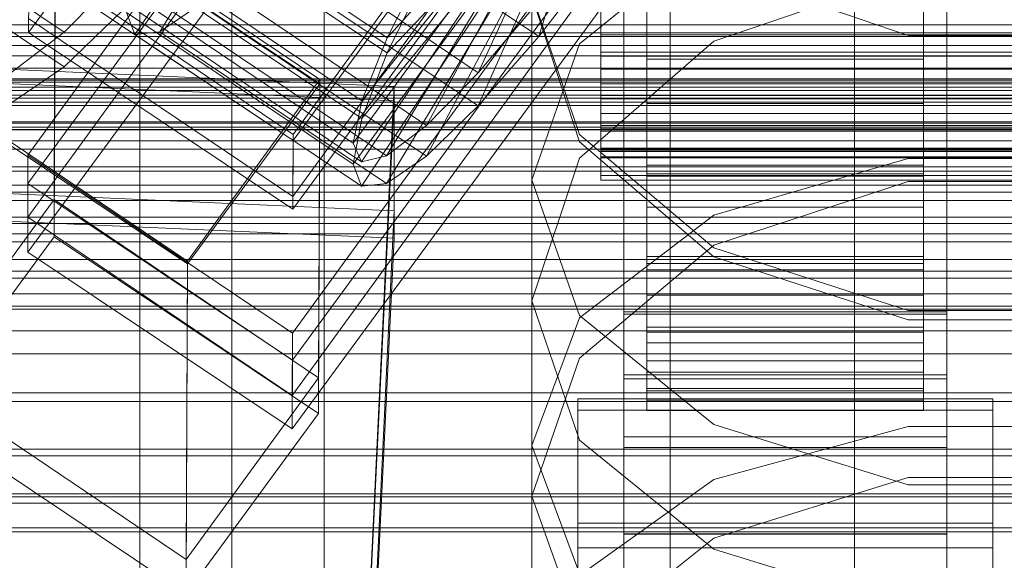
# Model space of a CAD drawing. Header units: millimetres. Extents: x -4738 to 65662, y -68080 to 6847.
# Tile 210 of 256: x -173 to -130, y -34577 to -34553. Entities that reach past the tile are written whole.
import ezdxf

# ---------------------------------------------------------------- set-up
doc = ezdxf.new("R2010")
doc.units = ezdxf.units.MM
for name, color, linetype, lineweight in [('COTAS_O', 1, 'Continuous', 0), ('COTAS_P', 1, 'Continuous', 0), ('frontal_briquetadora', 7, 'Continuous', 0), ('frontal_C01', 7, 'Continuous', 0), ('frontal_C02', 7, 'Continuous', 0), ('frontal_C03', 7, 'Continuous', 0), ('frontal_C04', 7, 'Continuous', 0), ('frontal_mezcladora', 7, 'Continuous', 0), ('frontal_secador', 7, 'Continuous', 0)]:
    doc.layers.add(name, color=color, linetype=linetype, lineweight=lineweight)
doc.dimstyles.new('R19_100', dxfattribs={"dimtxt": 250, "dimasz": 150, "dimexe": 150, "dimexo": 80, "dimgap": 100, "dimtad": 1, "dimtih": 1, "dimtoh": 1, "dimdsep": 46, "dimcen": 0.09, "dimadec": 0, "dimazin": 0, "dimtfac": 1, "dimtdec": 4, "dimtofl": 0, "dimtmove": 0, "dimatfit": 3, "dimfxl": 1, "dimtolj": 1, "dimtzin": 0, "dimarcsym": 0})

# ---------------------------------------------------------------- blocks, each defined once
blk = doc.blocks.new('DIM_R31_49')
at = {"layer": 'COTAS_P'}
for p, q in [((-150, -32300), (550, -32300)), ((550, -32300), (505, -32450)), ((550, -34900), (550, -32300)), ((550, -32300), (595, -32450)), ((550, -34900), (505, -34750)), ((550, -34900), (595, -34750)), ((-150, -34900), (550, -34900))]:
    blk.add_line(p, q, dxfattribs=at)
blk.add_text('2600 P', height=250, rotation=90, dxfattribs=at).set_placement((450, -33600))
blk = doc.blocks.new('DIM_R31_51')
at = {"layer": 'COTAS_O'}
for p, q in [((-650, -33700), (50, -33700)), ((50, -33700), (5, -33850)), ((50, -34900), (50, -33700)), ((50, -33700), (95, -33850)), ((50, -34900), (5, -34750)), ((50, -34900), (95, -34750)), ((-650, -34900), (50, -34900))]:
    blk.add_line(p, q, dxfattribs=at)
blk.add_text('1200 O', height=250, rotation=90, dxfattribs=at).set_placement((-50, -34300))
blk = doc.blocks.new('DIM_R31_52')
at = {"layer": 'COTAS_O'}
for p, q in [((-650, -34200), (-500, -34155)), ((650, -34200), (500, -34155)), ((-650, -34900), (-650, -34200)), ((-650, -34200), (650, -34200)), ((-650, -34200), (-500, -34245)), ((650, -34200), (500, -34245)), ((650, -34900), (650, -34200))]:
    blk.add_line(p, q, dxfattribs=at)
blk.add_text('1300 O', height=250, dxfattribs=at).set_placement((0, -34100))
blk = doc.blocks.new('DIM_R31_57')
at = {"layer": 'COTAS_P'}
for p, q in [((-305, -34680), (395, -34680)), ((395, -34680), (350, -34830)), ((395, -36000), (395, -34680)), ((395, -34680), (440, -34830)), ((395, -36000), (350, -35850)), ((395, -36000), (440, -35850)), ((-305, -36000), (395, -36000))]:
    blk.add_line(p, q, dxfattribs=at)
blk.add_text('1320 P', height=250, rotation=90, dxfattribs=at).set_placement((295, -35340))

msp = doc.modelspace()

# ---------------------------------------------------------------- linework, layer by layer
at = {"layer": 'frontal_briquetadora'}
for p, q in [((-164, -34454.149), (-164, -34674)), ((-160, -34674), (-160, -34454.149)), ((-160, -34478.149), (-160, -34698)), ((-160, -34703.142), (-160, -34483.291)), ((-160, -34483.291), (-160, -34691.652)), ((-160, -34698.08), (-160, -34489.719)), ((-160, -34489.719), (-160, -34692.717)), ((-168, -34689.16), (-168, -34492.29)), ((-164, -34695.288), (-164, -34492.29)), ((-160, -34695.288), (-160, -34492.29)), ((-160, -34492.29), (-160, -34689.16)), ((-168, -34497.432), (-168, -34694.302)), ((-160, -34694.302), (-160, -34497.432)), ((-160, -34544.797), (-160, -34558.872)), ((-160, -34545.247), (-160, -34559.3)), ((-160, -34559.728), (-160, -34545.697)), ((-148.92, -34554.481), (-143.093, -34549.754)), ((-143.094, -34554.358), (-134.674, -34551.493)), ((-143.093, -34551.244), (-134.673, -34554.112)), ((-151, -34552.301), (-151, -34565.638)), ((-151, -34552.301), (-148.92, -34558.42)), ((-148.92, -34558.731), (-151, -34552.363)), ((-151, -34560.376), (-148.92, -34554.481)), ((-148.92, -34559.44), (-143.094, -34554.358)), ((-134.673, -34554.112), (-125.327, -34554.112)), ((-148.92, -34558.42), (-143.093, -34563.327)), ((-143.094, -34563.729), (-148.92, -34558.731)), ((-160, -34558.872), (-160, -34572.218)), ((-160, -34559.3), (-160, -34572.623)), ((-151, -34565.638), (-148.92, -34559.44)), ((-143.093, -34561.918), (-134.673, -34559.449)), ((-134.673, -34559.449), (-125.327, -34559.449)), ((-160, -34573.027), (-160, -34559.728)), ((-151, -34560.376), (-151, -34574.101)), ((-148.92, -34566.271), (-151, -34560.376)), ((-134.674, -34560.448), (-143.094, -34563.217)), ((-125.326, -34560.448), (-134.674, -34560.448)), ((-148.92, -34566.366), (-143.093, -34561.918)), ((-143.094, -34563.217), (-148.92, -34568.125)), ((-143.093, -34563.327), (-134.673, -34566.05)), ((-134.674, -34566.461), (-143.094, -34563.729)), ((-148.92, -34571.679), (-151, -34565.638)), ((-151, -34571.912), (-148.92, -34566.366)), ((-143.093, -34570.998), (-148.92, -34566.271)), ((-125.326, -34566.461), (-134.674, -34566.461)), ((-134.673, -34566.05), (-125.327, -34566.05)), ((-148.92, -34568.125), (-151, -34574.101)), ((-134.673, -34573.621), (-143.093, -34570.998)), ((-134.673, -34571.082), (-143.093, -34573.39)), ((-125.327, -34571.082), (-134.673, -34571.082)), ((-151, -34571.912), (-151, -34586.193)), ((-151, -34571.912), (-148.92, -34577.459)), ((-143.094, -34576.409), (-148.92, -34571.679)), ((-160, -34572.218), (-160, -34584.801)), ((-160, -34572.623), (-160, -34585.182)), ((-160, -34585.562), (-160, -34573.027)), ((-143.093, -34573.39), (-148.92, -34577.548)), ((-134.674, -34573.305), (-143.094, -34575.925)), ((-125.326, -34573.305), (-134.674, -34573.305)), ((-125.327, -34573.621), (-134.673, -34573.621)), ((-151, -34574.101), (-148.92, -34579.916)), ((-143.094, -34575.925), (-148.92, -34580.562)), ((-134.674, -34578.991), (-143.094, -34576.409))]:
    msp.add_line(p, q, dxfattribs=at)
at = {"layer": 'frontal_C01'}
for p, q in [((-355.584, -34429.638), (-171.275, -34553.972)), ((-133.809, -34520.559), (-161.341, -34558.414)), ((-172.847, -34559.305), (-145.315, -34521.451)), ((-147, -34568.844), (-147, -34522.621)), ((-133, -34522.621), (-133, -34568.844)), ((-161.353, -34561.11), (-133.821, -34523.256)), ((-145.327, -34524.147), (-172.859, -34562.001)), ((-147, -34525.318), (-147, -34571.54)), ((-133, -34571.54), (-133, -34525.318)), ((-133.847, -34529.187), (-161.379, -34567.042)), ((-147, -34577.472), (-147, -34531.249)), ((-133, -34531.249), (-133, -34577.472)), ((-161.391, -34569.738), (-133.859, -34531.883)), ((-147, -34533.945), (-147, -34580.168)), ((-133, -34580.168), (-133, -34533.945)), ((-167.102, -34547.591), (-157.272, -34554.223)), ((-171.715, -34561.233), (-171.658, -34548.291)), ((-171.658, -34548.291), (-160.19, -34556.028)), ((-157.272, -34554.223), (-152.311, -34548.741)), ((-163.144, -34549.105), (-153.314, -34555.736)), ((-153.314, -34555.736), (-150.436, -34549.458)), ((-158.366, -34556.955), (-152.829, -34550.035)), ((-146, -34550.219), (-146, -34555.143)), ((-134, -34555.143), (-134, -34550.219)), ((-168.196, -34550.324), (-158.366, -34556.955)), ((-155.567, -34558.025), (-151.503, -34550.542)), ((-146, -34555.554), (-146, -34550.644)), ((-134, -34550.644), (-134, -34555.554)), ((-161.341, -34558.414), (-172.809, -34550.677)), ((-168.263, -34550.912), (-171.275, -34553.972)), ((-158.743, -34558.791), (-153.008, -34550.905)), ((-157.272, -34554.223), (-155.535, -34550.78)), ((-165.397, -34551.394), (-155.567, -34558.025)), ((-158.378, -34559.607), (-152.835, -34551.291)), ((-157.295, -34559.345), (-152.321, -34551.167)), ((-168.573, -34552.16), (-158.743, -34558.791)), ((-167.125, -34552.714), (-157.295, -34559.345)), ((-150.688, -34552.634), (-153.314, -34555.736)), ((-148, -34552.664), (-148, -34554.844)), ((-146, -34554.844), (-146, -34552.664)), ((-146, -34552.664), (-146, -34555.143)), ((-134, -34555.143), (-134, -34552.664)), ((-134, -34552.664), (-134, -34554.844)), ((-168.208, -34552.975), (-158.378, -34559.607)), ((-148, -34555.019), (-148, -34552.858)), ((-146, -34552.858), (-146, -34555.554)), ((-146, -34552.858), (-146, -34555.019)), ((-134, -34555.554), (-134, -34552.858)), ((-134, -34555.019), (-134, -34552.858)), ((-172.821, -34553.374), (-161.353, -34561.11)), ((-171.275, -34553.972), (-173.584, -34555.737)), ((-158.366, -34556.955), (-157.272, -34554.223)), ((-148, -34554.844), (-148, -34556.724)), ((-148, -34554.844), (148, -34554.844)), ((-146, -34556.724), (-146, -34554.844)), ((-146, -34554.844), (-146, -34559.747)), ((-134, -34554.844), (-146, -34554.844)), ((-134, -34559.747), (-134, -34554.844)), ((-134, -34554.844), (-134, -34556.724)), ((-148, -34556.866), (-148, -34555.019)), ((-148, -34555.019), (148, -34555.019)), ((-146, -34555.019), (-146, -34560.115)), ((-134, -34555.019), (-146, -34555.019)), ((-146, -34555.019), (-146, -34556.866)), ((-146, -34555.143), (-146, -34559.747)), ((-146, -34555.143), (-134, -34555.143)), ((-134, -34560.115), (-134, -34555.019)), ((-134, -34556.866), (-134, -34555.019)), ((-134, -34559.747), (-134, -34555.143)), ((-174.943, -34555.534), (-156.962, -34556.333)), ((-153.314, -34555.736), (-155.567, -34558.025)), ((-146, -34555.554), (-134, -34555.554)), ((-146, -34560.115), (-146, -34555.554)), ((-134, -34555.554), (-134, -34560.115)), ((-165.926, -34563.914), (-177.394, -34556.178)), ((-160.19, -34556.028), (-165.926, -34563.914)), ((-160.19, -34556.028), (-160.247, -34568.969)), ((-156.962, -34556.333), (-159.83, -34616.122)), ((-156.962, -34556.333), (-156.962, -34561.727)), ((-158.743, -34558.791), (-158.366, -34556.955)), ((-148, -34556.724), (-148, -34558.175)), ((-148, -34556.724), (148, -34556.724)), ((-148, -34558.276), (-148, -34556.866)), ((-148, -34556.866), (148, -34556.866)), ((-146, -34558.175), (-146, -34556.724)), ((-146, -34556.724), (-146, -34563.715)), ((-134, -34556.724), (-146, -34556.724)), ((-146, -34556.866), (-146, -34564.016)), ((-134, -34556.866), (-146, -34556.866)), ((-146, -34556.866), (-146, -34558.276)), ((-134, -34563.715), (-134, -34556.724)), ((-134, -34556.724), (-134, -34558.175)), ((-134, -34564.016), (-134, -34556.866)), ((-134, -34558.276), (-134, -34556.866)), ((-155.567, -34558.025), (-157.295, -34559.345)), ((-148, -34558.175), (-148, -34559.098)), ((-148, -34558.175), (148, -34558.175)), ((-148, -34559.151), (-148, -34558.276)), ((-148, -34558.276), (148, -34558.276)), ((-146, -34559.098), (-146, -34558.175)), ((-146, -34558.175), (-146, -34566.779)), ((-134, -34558.175), (-146, -34558.175)), ((-146, -34558.276), (-146, -34566.991)), ((-134, -34558.276), (-146, -34558.276)), ((-146, -34558.276), (-146, -34559.151)), ((-134, -34566.779), (-134, -34558.175)), ((-134, -34558.175), (-134, -34559.098)), ((-134, -34566.991), (-134, -34558.276)), ((-134, -34559.151), (-134, -34558.276)), ((-161.353, -34561.11), (-161.341, -34558.414)), ((-158.378, -34559.607), (-158.743, -34558.791)), ((-148, -34559.098), (-148, -34559.431)), ((-148, -34559.098), (148, -34559.098)), ((-148, -34559.431), (-148, -34559.151)), ((-148, -34559.151), (148, -34559.151)), ((-146, -34559.431), (-146, -34559.098)), ((-146, -34559.098), (-146, -34568.728)), ((-134, -34559.098), (-146, -34559.098)), ((-146, -34559.151), (-146, -34568.838)), ((-134, -34559.151), (-146, -34559.151)), ((-146, -34559.151), (-146, -34559.431)), ((-134, -34568.728), (-134, -34559.098)), ((-134, -34559.098), (-134, -34559.431)), ((-134, -34568.838), (-134, -34559.151)), ((-134, -34559.431), (-134, -34559.151)), ((-172.847, -34559.305), (-172.859, -34562.001)), ((-161.379, -34567.042), (-172.847, -34559.305)), ((-157.295, -34559.345), (-158.378, -34559.607)), ((-148, -34559.431), (148, -34559.431)), ((-146, -34559.431), (-146, -34569.43)), ((-134, -34559.431), (-146, -34559.431)), ((-134, -34569.43), (-134, -34559.431)), ((-146, -34559.747), (-146, -34563.715)), ((-146, -34559.747), (-134, -34559.747)), ((-134, -34563.715), (-134, -34559.747)), ((-146, -34560.115), (-134, -34560.115)), ((-146, -34564.016), (-146, -34560.115)), ((-134, -34560.115), (-134, -34564.016)), ((-171.715, -34561.233), (-177.451, -34569.119)), ((-156.962, -34561.727), (-174.943, -34560.927)), ((-160.247, -34568.969), (-171.715, -34561.233)), ((-159.83, -34621.515), (-156.962, -34561.727)), ((-172.859, -34562.001), (-161.391, -34569.738)), ((-146, -34563.715), (-146, -34566.779)), ((-146, -34563.715), (-134, -34563.715)), ((-134, -34566.779), (-134, -34563.715)), ((-165.983, -34576.856), (-165.926, -34563.914)), ((-146, -34564.016), (-134, -34564.016)), ((-146, -34566.991), (-146, -34564.016)), ((-134, -34564.016), (-134, -34566.991)), ((-147, -34579.051), (-147, -34566.109)), ((-147, -34566.109), (-133, -34566.109)), ((-147, -34575.739), (-147, -34566.109)), ((-133, -34566.109), (-133, -34579.051)), ((-133, -34566.109), (-133, -34575.739)), ((-146, -34566.779), (-146, -34568.728)), ((-146, -34566.779), (-134, -34566.779)), ((-134, -34568.728), (-134, -34566.779)), ((-161.391, -34569.738), (-161.379, -34567.042)), ((-146, -34566.991), (-134, -34566.991)), ((-146, -34568.838), (-146, -34566.991)), ((-134, -34566.991), (-134, -34568.838)), ((-165.983, -34576.856), (-160.247, -34568.969)), ((-133, -34568.844), (-147, -34568.844)), ((-147, -34568.844), (-147, -34571.54)), ((-146, -34568.728), (-146, -34569.43)), ((-146, -34568.728), (-134, -34568.728)), ((-146, -34568.838), (-134, -34568.838)), ((-146, -34569.43), (-146, -34568.838)), ((-134, -34569.43), (-134, -34568.728)), ((-134, -34568.838), (-134, -34569.43)), ((-133, -34571.54), (-133, -34568.844)), ((-177.451, -34569.119), (-165.983, -34576.856)), ((-146, -34569.43), (-134, -34569.43)), ((-149, -34575.276), (-149, -34569.884)), ((-149, -34569.884), (-131, -34569.884)), ((-149, -34615.721), (-149, -34569.884)), ((-131, -34569.884), (-131, -34575.276)), ((-131, -34569.884), (-131, -34615.721)), ((-147, -34571.54), (-133, -34571.54)), ((-131, -34575.276), (-149, -34575.276)), ((-149, -34621.113), (-149, -34575.276)), ((-131, -34621.113), (-131, -34575.276)), ((-133, -34575.739), (-147, -34575.739)), ((-147, -34575.739), (-147, -34588.68)), ((-133, -34588.68), (-133, -34575.739))]:
    msp.add_line(p, q, dxfattribs=at)
at = {"layer": 'frontal_C02'}
for p, q in [((-355.584, -34432.216), (-171.275, -34555.471)), ((-145.289, -34516.463), (-172.821, -34553.985)), ((-133.809, -34521.151), (-161.341, -34558.674)), ((-172.847, -34560.542), (-145.315, -34523.02)), ((-147, -34569.012), (-147, -34523.194)), ((-133, -34523.194), (-133, -34569.012)), ((-161.353, -34561.654), (-133.821, -34524.132)), ((-145.327, -34526), (-172.859, -34563.523)), ((-147, -34526.174), (-147, -34571.993)), ((-133, -34571.993), (-133, -34526.174)), ((-133.847, -34530.689), (-161.379, -34568.211)), ((-147, -34578.55), (-147, -34532.731)), ((-133, -34532.731), (-133, -34578.55)), ((-161.391, -34571.192), (-133.859, -34533.669)), ((-147, -34535.712), (-147, -34581.53)), ((-133, -34581.53), (-133, -34535.712)), ((-162.664, -34545.759), (-168.208, -34554.081)), ((-162.151, -34545.703), (-167.125, -34553.963)), ((-160.518, -34547.583), (-150.688, -34554.156)), ((-167.102, -34548.3), (-157.272, -34554.873)), ((-171.715, -34562.853), (-171.658, -34548.547)), ((-171.658, -34548.547), (-160.19, -34556.216)), ((-150.688, -34554.156), (-149.192, -34549.254)), ((-157.272, -34554.873), (-152.311, -34549.594)), ((-163.144, -34550.599), (-153.314, -34557.173)), ((-147.868, -34550.505), (-150.688, -34554.156)), ((-146, -34550.632), (-146, -34555.571)), ((-134, -34555.571), (-134, -34550.632)), ((-172.809, -34551.005), (-172.821, -34553.985)), ((-161.341, -34558.674), (-172.809, -34551.005)), ((-158.366, -34557.723), (-152.829, -34550.944)), ((-153.314, -34557.173), (-150.436, -34550.683)), ((-168.196, -34551.149), (-158.366, -34557.723)), ((-157.272, -34554.873), (-155.535, -34551.34)), ((-158.743, -34559.695), (-153.008, -34551.878)), ((-155.567, -34559.349), (-151.503, -34551.714)), ((-148, -34554.09), (-148, -34551.775)), ((-146, -34551.775), (-146, -34554.09)), ((-134, -34554.09), (-134, -34551.775)), ((-158.378, -34560.654), (-152.835, -34552.332)), ((-157.295, -34560.536), (-152.321, -34552.276)), ((-146, -34557.071), (-146, -34552.184)), ((-134, -34552.184), (-134, -34557.071)), ((-168.263, -34552.561), (-171.275, -34555.471)), ((-167.125, -34553.963), (-165.397, -34552.775)), ((-165.397, -34552.775), (-155.567, -34559.349)), ((-168.573, -34553.121), (-168.208, -34554.081)), ((-168.573, -34553.121), (-158.743, -34559.695)), ((-148, -34553.38), (-148, -34555.585)), ((-146, -34555.585), (-146, -34553.38)), ((-146, -34553.38), (-146, -34555.571)), ((-134, -34555.571), (-134, -34553.38)), ((-134, -34553.38), (-134, -34555.585)), ((-172.821, -34553.985), (-161.353, -34561.654)), ((-168.208, -34554.081), (-167.125, -34553.963)), ((-167.125, -34553.963), (-157.295, -34560.536)), ((-168.208, -34554.081), (-158.378, -34560.654)), ((-150.688, -34554.156), (-153.314, -34557.173)), ((-148, -34556.222), (-148, -34554.09)), ((-148, -34554.09), (148, -34554.09)), ((-146, -34554.09), (-146, -34557.071)), ((-134, -34554.09), (-146, -34554.09)), ((-146, -34554.09), (-146, -34556.222)), ((-134, -34557.071), (-134, -34554.09)), ((-134, -34556.222), (-134, -34554.09)), ((-158.366, -34557.723), (-157.272, -34554.873)), ((-171.275, -34555.471), (-173.584, -34557.058)), ((-148, -34555.585), (-148, -34557.506)), ((-148, -34555.585), (148, -34555.585)), ((-146, -34555.571), (-146, -34560.228)), ((-146, -34555.571), (-134, -34555.571)), ((-146, -34557.506), (-146, -34555.585)), ((-146, -34555.585), (-146, -34560.228)), ((-134, -34555.585), (-146, -34555.585)), ((-134, -34560.228), (-134, -34555.571)), ((-134, -34560.228), (-134, -34555.585)), ((-134, -34555.585), (-134, -34557.506)), ((-174.943, -34556.157), (-156.962, -34556.95)), ((-165.926, -34564.033), (-177.394, -34556.364)), ((-160.19, -34556.216), (-165.926, -34564.033)), ((-160.19, -34556.216), (-160.247, -34570.523)), ((-148, -34558.026), (-148, -34556.222)), ((-148, -34556.222), (148, -34556.222)), ((-146, -34556.222), (-146, -34561.572)), ((-134, -34556.222), (-146, -34556.222)), ((-146, -34556.222), (-146, -34558.026)), ((-134, -34561.572), (-134, -34556.222)), ((-134, -34558.026), (-134, -34556.222)), ((-156.962, -34556.95), (-159.83, -34616.216)), ((-156.962, -34556.95), (-156.962, -34562.912)), ((-153.314, -34557.173), (-155.567, -34559.349)), ((-146, -34557.071), (-134, -34557.071)), ((-146, -34561.572), (-146, -34557.071)), ((-134, -34557.071), (-134, -34561.572)), ((-158.743, -34559.695), (-158.366, -34557.723)), ((-148, -34557.506), (-148, -34559.011)), ((-148, -34557.506), (148, -34557.506)), ((-146, -34559.011), (-146, -34557.506)), ((-146, -34557.506), (-146, -34564.283)), ((-134, -34557.506), (-146, -34557.506)), ((-134, -34564.283), (-134, -34557.506)), ((-134, -34557.506), (-134, -34559.011)), ((-148, -34559.379), (-148, -34558.026)), ((-148, -34558.026), (148, -34558.026)), ((-146, -34558.026), (-146, -34565.38)), ((-134, -34558.026), (-146, -34558.026)), ((-146, -34558.026), (-146, -34559.379)), ((-134, -34565.38), (-134, -34558.026)), ((-134, -34559.379), (-134, -34558.026)), ((-161.353, -34561.654), (-161.341, -34558.674)), ((-148, -34559.011), (-148, -34559.998)), ((-148, -34559.011), (148, -34559.011)), ((-146, -34559.998), (-146, -34559.011)), ((-146, -34559.011), (-146, -34567.46)), ((-134, -34559.011), (-146, -34559.011)), ((-134, -34567.46), (-134, -34559.011)), ((-134, -34559.011), (-134, -34559.998)), ((-155.567, -34559.349), (-157.295, -34560.536)), ((-148, -34560.189), (-148, -34559.379)), ((-148, -34559.379), (148, -34559.379)), ((-146, -34559.379), (-146, -34568.236)), ((-134, -34559.379), (-146, -34559.379)), ((-146, -34559.379), (-146, -34560.189)), ((-134, -34568.236), (-134, -34559.379)), ((-134, -34560.189), (-134, -34559.379)), ((-158.378, -34560.654), (-158.743, -34559.695)), ((-148, -34559.998), (-148, -34560.4)), ((-148, -34559.998), (148, -34559.998)), ((-146, -34560.4), (-146, -34559.998)), ((-146, -34559.998), (-146, -34569.544)), ((-134, -34559.998), (-146, -34559.998)), ((-134, -34569.544), (-134, -34559.998)), ((-134, -34559.998), (-134, -34560.4)), ((-148, -34560.4), (-148, -34560.189)), ((-148, -34560.189), (148, -34560.189)), ((-148, -34560.4), (148, -34560.4)), ((-146, -34560.189), (-146, -34569.946)), ((-134, -34560.189), (-146, -34560.189)), ((-146, -34560.189), (-146, -34560.4)), ((-146, -34560.228), (-146, -34564.283)), ((-146, -34560.228), (-134, -34560.228)), ((-146, -34560.4), (-146, -34570.392)), ((-134, -34560.4), (-146, -34560.4)), ((-134, -34569.946), (-134, -34560.189)), ((-134, -34560.4), (-134, -34560.189)), ((-134, -34564.283), (-134, -34560.228)), ((-134, -34570.392), (-134, -34560.4)), ((-172.847, -34560.542), (-172.859, -34563.523)), ((-161.379, -34568.211), (-172.847, -34560.542)), ((-157.295, -34560.536), (-158.378, -34560.654)), ((-146, -34561.572), (-134, -34561.572)), ((-146, -34565.38), (-146, -34561.572)), ((-134, -34561.572), (-134, -34565.38)), ((-156.962, -34562.912), (-174.943, -34562.119)), ((-171.715, -34562.853), (-177.451, -34570.671)), ((-160.247, -34570.523), (-171.715, -34562.853)), ((-159.83, -34622.178), (-156.962, -34562.912)), ((-172.859, -34563.523), (-161.391, -34571.192)), ((-165.983, -34578.34), (-165.926, -34564.033)), ((-146, -34564.283), (-146, -34567.46)), ((-146, -34564.283), (-134, -34564.283)), ((-134, -34567.46), (-134, -34564.283)), ((-146, -34565.38), (-134, -34565.38)), ((-146, -34568.236), (-146, -34565.38)), ((-134, -34565.38), (-134, -34568.236)), ((-147, -34580.515), (-147, -34566.209)), ((-147, -34566.209), (-133, -34566.209)), ((-147, -34575.754), (-147, -34566.209)), ((-133, -34566.209), (-133, -34580.515)), ((-133, -34566.209), (-133, -34575.754)), ((-146, -34567.46), (-146, -34569.544)), ((-146, -34567.46), (-134, -34567.46)), ((-134, -34569.544), (-134, -34567.46)), ((-161.391, -34571.192), (-161.379, -34568.211)), ((-146, -34568.236), (-134, -34568.236)), ((-146, -34569.946), (-146, -34568.236)), ((-134, -34568.236), (-134, -34569.946)), ((-133, -34569.012), (-147, -34569.012)), ((-147, -34569.012), (-147, -34571.993)), ((-133, -34571.993), (-133, -34569.012)), ((-146, -34569.544), (-146, -34570.392)), ((-146, -34569.544), (-134, -34569.544)), ((-134, -34570.392), (-134, -34569.544)), ((-146, -34569.946), (-134, -34569.946)), ((-146, -34570.392), (-146, -34569.946)), ((-134, -34569.946), (-134, -34570.392)), ((-177.451, -34570.671), (-165.983, -34578.34)), ((-165.983, -34578.34), (-160.247, -34570.523)), ((-149, -34576.343), (-149, -34570.382)), ((-149, -34570.382), (-131, -34570.382)), ((-149, -34615.818), (-149, -34570.382)), ((-146, -34570.392), (-134, -34570.392)), ((-131, -34570.382), (-131, -34576.343)), ((-131, -34570.382), (-131, -34615.818)), ((-147, -34571.993), (-133, -34571.993)), ((-133, -34575.754), (-147, -34575.754)), ((-147, -34575.754), (-147, -34590.061)), ((-133, -34590.061), (-133, -34575.754)), ((-131, -34576.343), (-149, -34576.343)), ((-149, -34621.779), (-149, -34576.343)), ((-131, -34621.779), (-131, -34576.343))]:
    msp.add_line(p, q, dxfattribs=at)
at = {"layer": 'frontal_C03'}
for p, q in [((1250, -34553.649), (-1250, -34553.649)), ((1496, -34553.657), (-1496, -34553.657)), ((1496, -34554.159), (-1496, -34554.159)), ((1250, -34555.541), (-1250, -34555.541)), ((1250, -34556.05), (-1250, -34556.05)), ((1496, -34556.498), (-1496, -34556.498)), ((1250, -34556.367), (-1250, -34556.367)), ((1496, -34556.833), (-1496, -34556.833)), ((1250, -34557.161), (-1250, -34557.161)), ((1496, -34558.099), (-1496, -34558.099)), ((1496, -34558.217), (-1496, -34558.217)), ((-1250, -34557.925), (1250, -34557.925)), ((1250, -34559.048), (-1250, -34559.048)), ((1250, -34559.812), (-1250, -34559.812)), ((1250, -34560.606), (-1250, -34560.606)), ((1250, -34560.923), (-1250, -34560.923)), ((1250, -34565.323), (-1250, -34565.323)), ((1250, -34566.927), (-1250, -34566.927)), ((1250, -34574.414), (-1250, -34574.414)), ((1250, -34575.486), (-1250, -34575.486))]:
    msp.add_line(p, q, dxfattribs=at)
at = {"layer": 'frontal_C04'}
for p, q in [((225, -34557.012), (-225, -34557.012)), ((-225, -34557.869), (225, -34557.869)), ((225, -34558.198), (-225, -34558.198)), ((225, -34561.28), (-225, -34561.28)), ((225, -34562.721), (-225, -34562.721)), ((-225, -34563.836), (225, -34563.836)), ((-188, -34569.619), (188, -34569.619)), ((188, -34572.356), (-188, -34572.356))]:
    msp.add_line(p, q, dxfattribs=at)
at = {"layer": 'frontal_mezcladora'}
for p, q in [((-145, -34590), (-145, -34525.346)), ((-137, -34590), (-137, -34525.346))]:
    msp.add_line(p, q, dxfattribs=at)
at = {"layer": 'frontal_secador'}
for p, q in [((1250, -34554), (-1250, -34554)), ((1250, -34554.545), (-1250, -34554.545)), ((-1250, -34555), (1250, -34555)), ((1250, -34556), (-1250, -34556)), ((1250, -34556.144), (-1250, -34556.144)), ((1250, -34556.709), (-1250, -34556.709)), ((1250, -34558.686), (-1250, -34558.686)), ((1250, -34560), (-1250, -34560)), ((1320, -34562), (-1320, -34562)), ((1250, -34562), (-1250, -34562)), ((1320, -34562.273), (-1320, -34562.273)), ((1320, -34563.072), (-1320, -34563.072)), ((1320, -34564.343), (-1320, -34564.343)), ((1250, -34564.651), (-1250, -34564.651)), ((1320, -34566), (-1320, -34566)), ((1250, -34565.859), (-1250, -34565.859)), ((-1250, -34566), (1250, -34566)), ((1320, -34567.929), (-1320, -34567.929)), ((-1320, -34570), (1320, -34570)), ((-1250, -34570), (1250, -34570)), ((1320, -34572.071), (-1320, -34572.071)), ((1320, -34574), (-1320, -34574)), ((1250, -34574.141), (-1250, -34574.141)), ((1320, -34575.657), (-1320, -34575.657))]:
    msp.add_line(p, q, dxfattribs=at)

# ---------------------------------------------------------------- dimensions: what is measured, and where the dimension line sits
at = {"layer": 'COTAS_O'}
for p2, distance, picture, middle in [((-650, -33700), -700, 'DIM_R31_51', (50, -34300)), ((650, -34900), 700, 'DIM_R31_52', (0, -34200))]:
    dim = msp.add_aligned_dim(p1=(-650, -34900), p2=p2, distance=distance, text='<> O', dimstyle='R19_100', dxfattribs=at)
    dim.commit()
    dim.dimension.update_dxf_attribs({"geometry": picture, "text_midpoint": middle})
at = {"layer": 'COTAS_P'}
for p1, p2, picture, middle in [((-150, -34900), (-150, -32300), 'DIM_R31_49', (550, -33600)), ((-305, -36000), (-305, -34680), 'DIM_R31_57', (395, -35340))]:
    dim = msp.add_aligned_dim(p1=p1, p2=p2, distance=-700, text='<> P', dimstyle='R19_100', dxfattribs=at)
    dim.commit()
    dim.dimension.update_dxf_attribs({"geometry": picture, "text_midpoint": middle})

doc.saveas('drawing.dxf')
